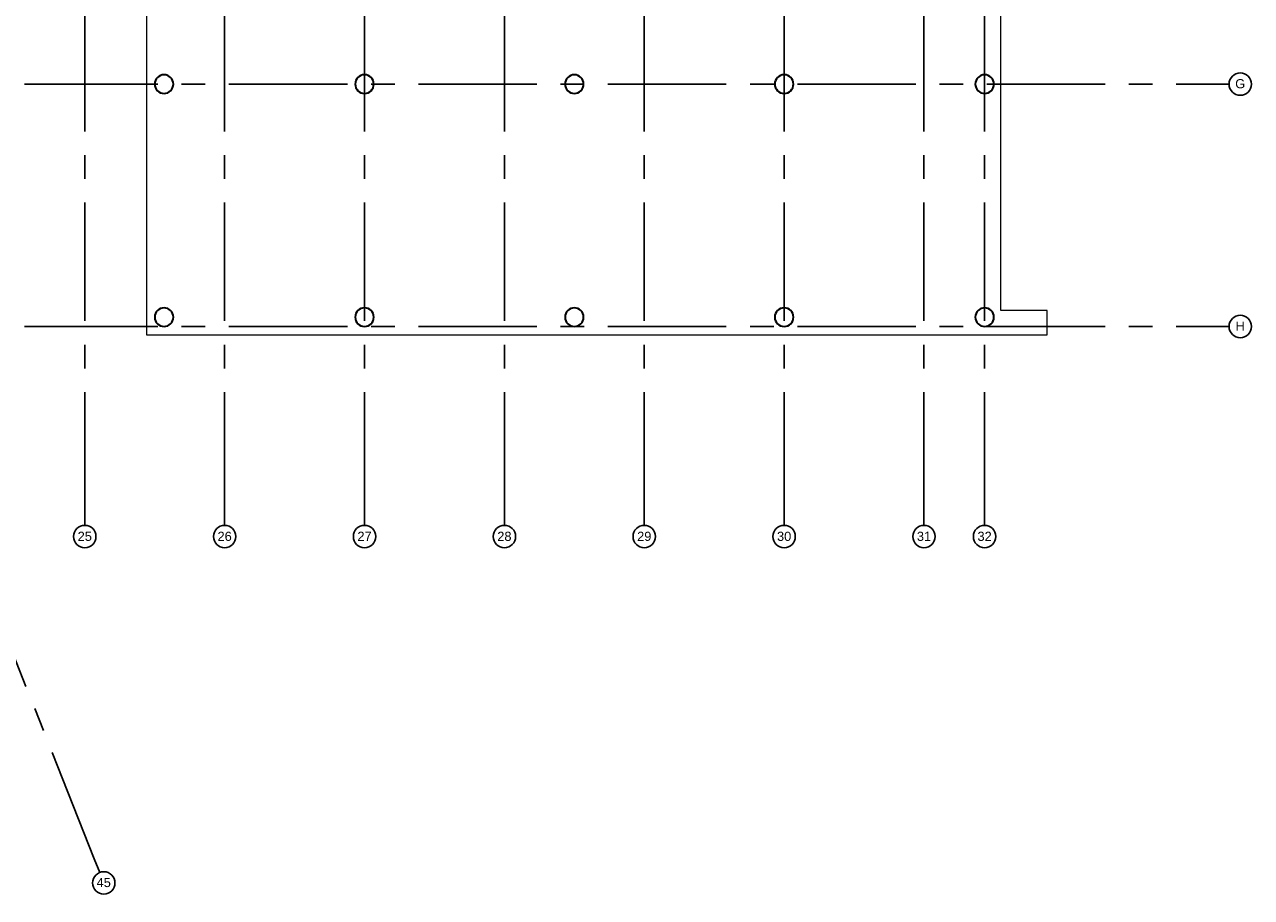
# Model space of a CAD drawing. Header units: millimetres. Extents: x -5940 to 121280, y -35718 to 26615.
# Tile 40 of 51: x 88385 to 121280, y -35718 to -12313. Entities that reach past the tile are written whole.
import ezdxf

# ---------------------------------------------------------------- set-up
doc = ezdxf.new("R2010")
doc.units = ezdxf.units.MM
doc.header["$LTSCALE"] = 100
doc.linetypes.add('CENTER', pattern=[50.8, 31.75, -6.35, 6.35, -6.35])
for name, color, linetype in [('AL27----_DAKEN', 8, 'Continuous'), ('AL28----_CONSTRUCTIES', 4, 'Continuous'), ('BL$7----_STRAMIEN', 8, 'Continuous')]:
    doc.layers.add(name, color=color, linetype=linetype)
doc.styles.add('Arial_4', font='arial.ttf', dxfattribs={"height": 245.883234})

# ---------------------------------------------------------------- blocks, each defined once
blk = doc.blocks.new('Grid - r_3_0mm-7309776-_--_100 begane grond')
at = {"color": 0, "linetype": 'ByBlock', "lineweight": -2}
blk.add_circle((0, 0), 3, dxfattribs=at)

msp = doc.modelspace()

# ---------------------------------------------------------------- linework, layer by layer
at = {"layer": 'AL27----_DAKEN', "lineweight": 9}
for p, q in [((91655, -4340), (91655, -20630)), ((114563, -19980), (114563, -4990)), ((115805, -19980), (114563, -19980)), ((115805, -20630), (115805, -19980)), ((91655, -20630), (115805, -20630))]:
    msp.add_line(p, q, dxfattribs=at)
at = {"layer": 'AL28----_CONSTRUCTIES', "lineweight": 35}
for centre, start, end in [((92125, -13910), 0, 180), ((97500, -13910), 0, 180), ((103125, -13910), 0, 180), ((108750, -13910), 0, 180), ((114125, -13910), 0, 180), ((92125, -13910), 180, 0), ((97500, -13910), 180, 0), ((103125, -13910), 180, 0), ((108750, -13910), 180, 0), ((114125, -13910), 180, 0), ((92125, -20160), 0, 180), ((97500, -20160), 0, 180), ((103125, -20160), 0, 180), ((108750, -20160), 0, 180), ((114125, -20160), 0, 180), ((92125, -20160), 180, 0), ((97500, -20160), 180, 0), ((103125, -20160), 180, 0), ((108750, -20160), 180, 0), ((114125, -20160), 180, 0)]:
    msp.add_arc(centre, 250, start, end, dxfattribs=at)
at = {"layer": 'BL$7----_STRAMIEN', "linetype": 'CENTER'}
for p, q in [((90000, -25342), (90000, 25615)), ((93750, -25342), (93750, 25615)), ((97500, -25342), (97500, 25615)), ((101250, -25342), (101250, 25615)), ((105000, -25342), (105000, 25615)), ((108750, -25342), (108750, 25615)), ((112500, -25342), (112500, 25615)), ((114125, -25342), (114125, 25615)), ((77904, -3491), (90251, -34678)), ((88385, -13910), (88785, -13910)), ((88785, -13910), (120280, -13910)), ((120280, -13910), (120680, -13910)), ((88385, -20410), (88785, -20410)), ((88785, -20410), (120280, -20410)), ((120280, -20410), (120680, -20410)), ((90000, -25742), (90000, -25342)), ((93750, -25742), (93750, -25342)), ((97500, -25742), (97500, -25342)), ((101250, -25742), (101250, -25342)), ((105000, -25742), (105000, -25342)), ((108750, -25742), (108750, -25342)), ((112500, -25742), (112500, -25342)), ((114125, -25742), (114125, -25342)), ((90251, -34678), (90399, -35050))]:
    msp.add_line(p, q, dxfattribs=at)

# ---------------------------------------------------------------- block references
at = {"layer": 'BL$7----_STRAMIEN', "xscale": 99.99999999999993, "yscale": 99.99999999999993, "zscale": 99.99999999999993}
for p, rotation in [((120980, -13910), 269.9999999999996), ((120980, -20410), 269.9999999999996), ((90509, -35329), 201.5999999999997)]:
    msp.add_blockref('Grid - r_3_0mm-7309776-_--_100 begane grond', p, dxfattribs=dict(at, rotation=rotation))
for p in [(90000, -26042), (93750, -26042), (97500, -26042), (101250, -26042), (105000, -26042), (108750, -26042), (112500, -26042), (114125, -26042)]:
    msp.add_blockref('Grid - r_3_0mm-7309776-_--_100 begane grond', p, dxfattribs=at)

# ---------------------------------------------------------------- texts
at = {"layer": 'BL$7----_STRAMIEN', "lineweight": 9, "attachment_point": 2, "line_spacing_factor": 0.938532, "style": 'Arial_4'}
for s, insert, char_height, width in [('G', (120977, -13777), 246, 318), ('H', (120977, -20277), 246, 294), ('25', (90000, -25912), 245.9, 456), ('26', (93750, -25912), 245.9, 456), ('27', (97500, -25912), 245.9, 456), ('28', (101250, -25912), 245.9, 456), ('29', (105000, -25912), 245.9, 456), ('30', (108750, -25912), 245.9, 456), ('31', (112500, -25912), 245.9, 456), ('32', (114125, -25912), 245.9, 456), ('45', (90508, -35194), 245.9, 456)]:
    msp.add_mtext(s, dxfattribs=dict(at, insert=insert, char_height=char_height, width=width))

doc.saveas('drawing.dxf')
